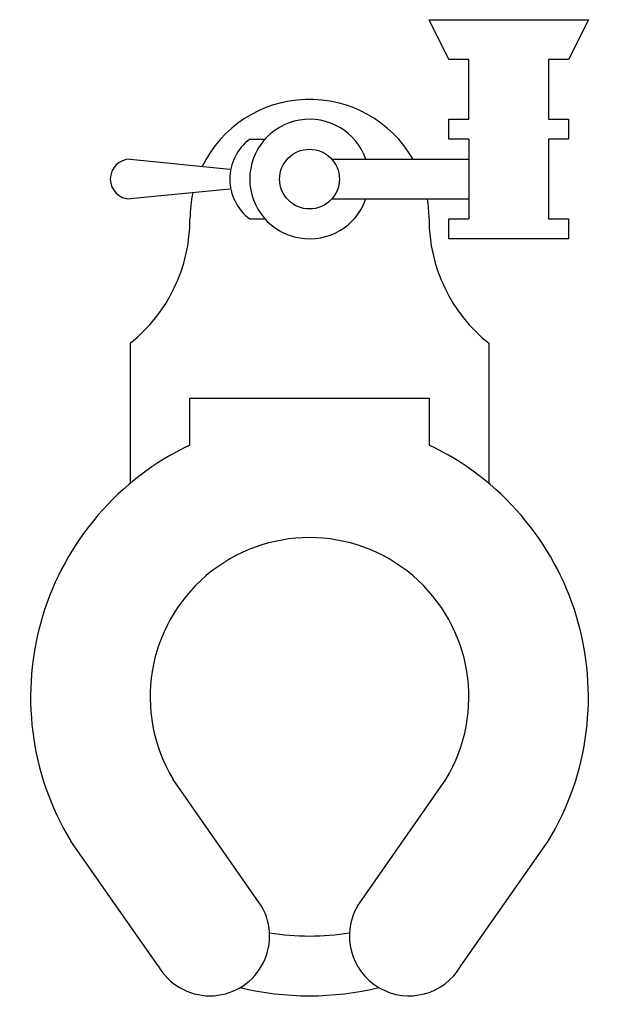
# Model space of a CAD drawing. Header units: millimetres. Extents: x 272.651 to 273.02, y 253.484 to 254.111.
import ezdxf

# ---------------------------------------------------------------- set-up
doc = ezdxf.new("R2010")
doc.units = ezdxf.units.MM
doc.layers.add('MSAN', color=6, linetype='Continuous')

# ---------------------------------------------------------------- blocks, each defined once
blk = doc.blocks.new('B-MS16')
at = {"layer": 'MSAN'}
for p, q in [((0.06236, 0.30833), (0.04966, 0.33373)), ((0.04966, 0.33373), (0.15126, 0.33373)), ((0.15126, 0.33373), (0.13856, 0.30833)), ((0.07506, 0.30833), (0.06236, 0.30833)), ((0.07506, 0.27023), (0.07506, 0.30833)), ((0.13856, 0.30833), (0.12586, 0.30833)), ((0.12586, 0.30833), (0.12586, 0.27023)), ((0.06236, 0.27023), (0.07506, 0.27023)), ((0.06236, 0.25753), (0.06236, 0.27023)), ((0.12586, 0.27023), (0.13856, 0.27023)), ((0.13856, 0.27023), (0.13856, 0.25753)), ((-0.06464, 0.25753), (-0.05494, 0.25753)), ((0.07506, 0.25753), (0.06236, 0.25753)), ((0.07506, 0.25753), (0.07506, 0.20673)), ((0.13856, 0.25753), (0.12586, 0.25753)), ((0.12586, 0.25753), (0.12586, 0.20673)), ((-0.14084, 0.24483), (-0.07734, 0.23848)), ((-0.01234, 0.24483), (0.07506, 0.24483)), ((-0.07734, 0.22578), (-0.14084, 0.21943)), ((-0.01234, 0.21943), (0.07506, 0.21943)), ((-0.06464, 0.20673), (-0.05494, 0.20673)), ((0.06236, 0.19403), (0.06236, 0.20673)), ((0.06236, 0.20673), (0.07506, 0.20673)), ((0.12586, 0.20673), (0.13856, 0.20673)), ((0.13856, 0.20673), (0.13856, 0.19403)), ((0.13856, 0.19403), (0.06236, 0.19403)), ((-0.14084, 0.12742), (-0.14084, 0.03812)), ((0.08776, 0.12742), (0.08776, 0.03812)), ((-0.10274, 0.09243), (0.04966, 0.09243)), ((-0.10274, 0.06257), (-0.10274, 0.09243)), ((0.04966, 0.09243), (0.04966, 0.06257)), ((-0.05704, -0.23142), (-0.11352, -0.15058)), ((0.00396, -0.23142), (0.06044, -0.15058)), ((-0.12304, -0.26952), (-0.17874, -0.18999)), ((0.06996, -0.26952), (0.12566, -0.18999))]:
    blk.add_line(p, q, dxfattribs=at)
blk.add_circle((-0.02654, 0.23213), 0.01905, dxfattribs=at)
for centre, radius, start, end in [((-0.02654, 0.20673), 0.0762, 30, 153.9083), ((-0.02654, 0.23213), 0.0381, 19.47122, 340.52878), ((-0.04559, 0.23213), 0.03175, 126.8699, 233.1301), ((-0.14084, 0.23213), 0.0127, 90, 270), ((-0.02654, 0.20673), 0.0762, 167.34404, 180), ((-0.02654, 0.20673), 0.0762, 0, 9.59407), ((-0.20434, 0.20673), 0.1016, 308.68219, 0), ((0.15126, 0.20673), 0.1016, 180, 231.31781), ((-0.02654, -0.09807), 0.1778, 115.37693, 211.12892), ((-0.02654, -0.09807), 0.1778, 328.87108, 64.62307), ((-0.02654, -0.09807), 0.1016, 328.87884, 211.12116), ((-0.09004, -0.25047), 0.0381, 210, 30), ((0.03696, -0.25047), 0.0381, 150, 330), ((-0.02654, -0.09807), 0.1524, 260.38296, 279.61704), ((-0.02654, -0.09807), 0.1905, 256.56463, 283.43537)]:
    blk.add_arc(centre, radius, start, end, dxfattribs=at)

msp = doc.modelspace()

# ---------------------------------------------------------------- block references
at = {"layer": 'MSAN'}
msp.add_blockref('B-MS16', (272.8619, 253.77758), dxfattribs=at)

doc.saveas('drawing.dxf')
